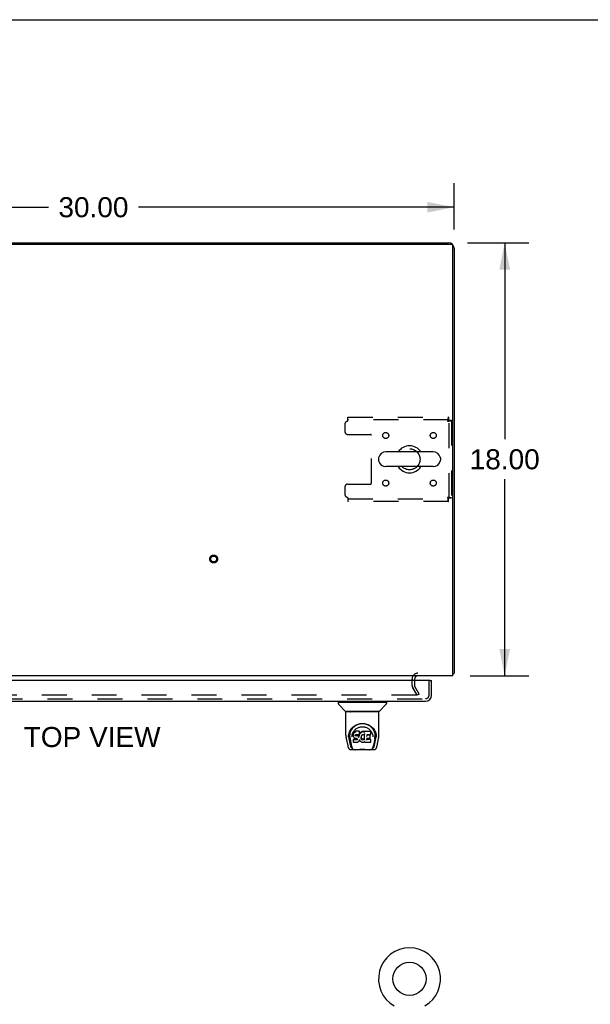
# Model space of a CAD drawing. Header units: inches. Extents: x 0 to 189, y 0 to 122.
# Tile 15 of 21: x 73 to 96, y 81 to 122. Entities that reach past the tile are written whole.
import ezdxf

# ---------------------------------------------------------------- set-up
doc = ezdxf.new("R2010")
doc.units = ezdxf.units.IN
doc.header["$LTSCALE"] = 10.388889
doc.header["$MEASUREMENT"] = 0
doc.linetypes.add('HIDDEN', pattern=[0.2, 0.1, -0.1])
doc.layers.get('0').update_dxf_attribs({"linetype": 'CONTINUOUS'})
for name, color, linetype in [('DEFAULT_2', 8, 'HIDDEN'), ('DIMENSIONS', 7, 'CONTINUOUS'), ('DOOR_ASSEMBLY', 7, 'CONTINUOUS')]:
    doc.layers.add(name, color=color, linetype=linetype)
doc.styles.get("Standard").update_dxf_attribs({"font": 'arial.ttf'})
doc.dimstyles.new('DIMSTYLE_1', dxfattribs={"dimtxt": 0.833333, "dimasz": 1.111111, "dimexe": 0.09, "dimexo": 0.07, "dimgap": 0.0375, "dimtad": 0, "dimtih": 1, "dimtoh": 1, "dimzin": 4, "dimdsep": 46, "dimtxsty": 'Standard', "dimblk": '_FILLED', "dimblk1": '_FILLED', "dimblk2": '_FILLED', "dimcen": 0.09, "dimadec": 3, "dimazin": 1, "dimtfac": 1, "dimtdec": 3, "dimtofl": 0, "dimtmove": 0, "dimatfit": 3, "dimldrblk": '_FILLED', "dimfxl": 0, "dimtolj": 1, "dimtzin": 4, "dimarcsym": 0})

# ---------------------------------------------------------------- blocks, each defined once
blk = doc.blocks.new('_FILLED')
at = {"color": 0, "linetype": 'ByBlock'}
blk.add_solid([(0, 0), (-1, 0.2), (-1, -0.2)], dxfattribs=at)
blk = doc.blocks.new('*D1')
at = {"layer": 'DIMENSIONS', "color": 2, "linetype": 'Continuous'}
for p, q in [((60.65, 113.497), (60.65, 115.425)), ((90.65, 113.497), (90.65, 115.425)), ((60.65, 114.425), (73.777, 114.425)), ((90.65, 114.425), (77.522, 114.425))]:
    blk.add_line(p, q, dxfattribs=at)
at = {"layer": 'DIMENSIONS', "color": 2, "linetype": 'Continuous', "xscale": 1.1111111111, "yscale": 1.1111111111, "zscale": 1.1111111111, "rotation": 180}
blk.add_blockref('_FILLED', (60.65, 114.425), dxfattribs=at)
at = {"layer": 'DIMENSIONS', "color": 2, "linetype": 'Continuous', "xscale": 1.1111111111, "yscale": 1.1111111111, "zscale": 1.1111111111}
blk.add_blockref('_FILLED', (90.65, 114.425), dxfattribs=at)
at = {"layer": 'DIMENSIONS', "color": 2, "linetype": 'Continuous', "insert": (75.65, 114.842), "char_height": 0.8333, "width": 2.91202, "attachment_point": 2, "line_spacing_factor": 0.9}
blk.add_mtext('30.00', dxfattribs=at)
blk = doc.blocks.new('*D6')
at = {"layer": 'DIMENSIONS', "color": 2, "linetype": 'Continuous'}
for p, q in [((91.202, 112.945), (93.755, 112.945)), ((92.755, 112.945), (92.755, 104.779)), ((92.755, 94.945), (92.755, 103.112)), ((91.316, 94.945), (93.755, 94.945))]:
    blk.add_line(p, q, dxfattribs=at)
at = {"layer": 'DIMENSIONS', "color": 2, "linetype": 'Continuous', "xscale": 1.1111111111, "yscale": 1.1111111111, "zscale": 1.1111111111}
for p, rotation in [((92.755, 112.945), 90), ((92.755, 94.945), 270)]:
    blk.add_blockref('_FILLED', p, dxfattribs=dict(at, rotation=rotation))
at = {"layer": 'DIMENSIONS', "color": 2, "linetype": 'Continuous', "insert": (92.755, 104.362), "char_height": 0.8333, "width": 2.91202, "attachment_point": 2, "line_spacing_factor": 0.9}
blk.add_mtext('18.00', dxfattribs=at)

msp = doc.modelspace()

# ---------------------------------------------------------------- linework, layer by layer
at = {"color": 7, "linetype": 'Continuous'}
for p, q in [((0, 122.222), (188.889, 122.222)), ((75.65, 112.893), (75.65, 112.945)), ((87.508, 103.989), (87.508, 103.902)), ((89.783, 104.251), (87.808, 104.251)), ((90.083, 103.989), (90.083, 103.902)), ((89.783, 103.639), (87.808, 103.639))]:
    msp.add_line(p, q, dxfattribs=at)
at = {"color": 3, "linetype": 'Continuous'}
for p, q in [((60.762, 112.893), (90.538, 112.893)), ((60.876, 112.945), (90.424, 112.945)), ((90.598, 94.945), (90.598, 112.833)), ((90.65, 112.719), (90.65, 95.049)), ((90.598, 94.945), (60.702, 94.945)), ((89.004, 94.803), (89.004, 94.741))]:
    msp.add_line(p, q, dxfattribs=at)
for points in [[(90.598, 95.024), (90.6, 95.026), (90.604, 95.027), (90.607, 95.028), (90.611, 95.03), (90.615, 95.031), (90.619, 95.032)], [(90.619, 95.032), (90.626, 95.034), (90.629, 95.035), (90.632, 95.036), (90.635, 95.037), (90.638, 95.038), (90.641, 95.039), (90.643, 95.04), (90.645, 95.041), (90.646, 95.042), (90.648, 95.044), (90.649, 95.045), (90.649, 95.046), (90.65, 95.048), (90.65, 95.049)]]:
    msp.add_lwpolyline(points, dxfattribs=at)
at = {"color": 7, "linetype": 'Continuous'}
msp.add_circle((88.796, 82.342), 0.688, dxfattribs=at)
at = {"color": 3, "linetype": 'Continuous'}
for centre, radius, start, end in [((90.424, 112.719), 0.226, 0, 90), ((90.538, 112.833), 0.06, 0, 90), ((89.146, 94.803), 0.142, 90, 180)]:
    msp.add_arc(centre, radius, start, end, dxfattribs=at)
at = {"color": 7, "linetype": 'Continuous'}
for centre, radius, start, end in [((88.796, 103.945), 0.562, 32.9567, 147.0433), ((87.652, 103.989), 0.144, 164.3697, 180), ((87.808, 103.945), 0.306, 90, 164.3697), ((89.783, 103.945), 0.306, 15.6303, 90), ((89.94, 103.989), 0.144, 0, 15.6303), ((87.652, 103.902), 0.144, 180, 195.6303), ((87.808, 103.945), 0.306, 195.6303, 270), ((88.796, 103.945), 0.562, 212.956, 327.044), ((89.783, 103.945), 0.306, 270, 344.3697), ((89.94, 103.902), 0.144, 344.3697, 360), ((88.796, 82.342), 1.288, 299.5053, 240.4947)]:
    msp.add_arc(centre, radius, start, end, dxfattribs=at)
at = {"layer": 'DEFAULT_2', "color": 8, "linetype": 'HIDDEN'}
for p, q in [((86.233, 105.695), (90.412, 105.695)), ((86.233, 105.528), (86.233, 105.695)), ((90.412, 105.695), (90.412, 105.591)), ((86.108, 105.403), (86.108, 105.102)), ((90.412, 105.591), (86.233, 105.591)), ((90.546, 105.561), (90.442, 105.561)), ((90.442, 102.329), (90.442, 105.561)), ((90.546, 105.561), (90.546, 102.329)), ((86.233, 104.977), (87.178, 104.977)), ((87.208, 102.944), (87.208, 104.947)), ((86.108, 102.789), (86.108, 102.487)), ((86.233, 102.914), (87.178, 102.914)), ((86.233, 102.362), (86.233, 102.195)), ((86.233, 102.299), (90.412, 102.299)), ((90.412, 102.195), (86.233, 102.195)), ((90.412, 102.195), (90.412, 102.299)), ((90.546, 102.329), (90.442, 102.329)), ((88.9, 94.54), (88.9, 94.803)), ((89.004, 94.741), (89.004, 94.54)), ((88.918, 94.473), (89.1, 94.158)), ((89.114, 94.133), (88.918, 94.473)), ((89.204, 94.185), (89.008, 94.525)), ((89.204, 94.185), (89.114, 94.133)), ((89.082, 94.133), (62.217, 94.133))]:
    msp.add_line(p, q, dxfattribs=at)
for points in [[(90.412, 105.695), (90.409, 105.694), (90.407, 105.691), (90.405, 105.686), (90.402, 105.679), (90.4, 105.67), (90.398, 105.659), (90.395, 105.646), (90.393, 105.632), (90.391, 105.617), (90.388, 105.601), (90.386, 105.584), (90.383, 105.566), (90.381, 105.547), (90.379, 105.528)], [(90.412, 105.591), (90.409, 105.591), (90.407, 105.59), (90.405, 105.588), (90.402, 105.585), (90.4, 105.582), (90.398, 105.578), (90.395, 105.573), (90.393, 105.568), (90.391, 105.562), (90.388, 105.556), (90.386, 105.549), (90.383, 105.542), (90.381, 105.535), (90.379, 105.528)], [(90.379, 105.528), (90.386, 105.531), (90.393, 105.533), (90.4, 105.535), (90.406, 105.538), (90.412, 105.54), (90.418, 105.543), (90.423, 105.545), (90.428, 105.547), (90.432, 105.55), (90.436, 105.552), (90.438, 105.554), (90.44, 105.557), (90.441, 105.559), (90.442, 105.561)], [(90.379, 105.528), (90.397, 105.531), (90.416, 105.533), (90.434, 105.535), (90.451, 105.538), (90.468, 105.54), (90.483, 105.543), (90.497, 105.545), (90.509, 105.547), (90.52, 105.55), (90.529, 105.552), (90.536, 105.554), (90.542, 105.557), (90.545, 105.559), (90.546, 105.561)], [(90.546, 102.329), (90.545, 102.332), (90.542, 102.334), (90.536, 102.336), (90.529, 102.339), (90.52, 102.341), (90.509, 102.344), (90.497, 102.346), (90.483, 102.348), (90.468, 102.351), (90.451, 102.353), (90.434, 102.355), (90.416, 102.358), (90.397, 102.36), (90.379, 102.362)], [(90.379, 102.362), (90.381, 102.355), (90.383, 102.348), (90.386, 102.342), (90.388, 102.335), (90.391, 102.329), (90.393, 102.323), (90.395, 102.318), (90.398, 102.313), (90.4, 102.309), (90.402, 102.306), (90.405, 102.303), (90.407, 102.301), (90.409, 102.3), (90.412, 102.299)], [(90.442, 102.329), (90.441, 102.332), (90.44, 102.334), (90.438, 102.336), (90.436, 102.339), (90.432, 102.341), (90.428, 102.344), (90.423, 102.346), (90.418, 102.348), (90.412, 102.351), (90.406, 102.353), (90.4, 102.355), (90.393, 102.358), (90.386, 102.36), (90.379, 102.362)], [(90.379, 102.362), (90.381, 102.344), (90.383, 102.325), (90.386, 102.307), (90.388, 102.29), (90.391, 102.274), (90.393, 102.258), (90.395, 102.244), (90.398, 102.232), (90.4, 102.221), (90.402, 102.212), (90.405, 102.205), (90.407, 102.2), (90.409, 102.196), (90.412, 102.195)], [(89.1, 94.158), (89.101, 94.156), (89.101, 94.155), (89.102, 94.153), (89.102, 94.152), (89.102, 94.15)], [(89.102, 94.15), (89.102, 94.149), (89.102, 94.147), (89.101, 94.145), (89.101, 94.144), (89.1, 94.142), (89.099, 94.141), (89.098, 94.14), (89.097, 94.138), (89.096, 94.137), (89.094, 94.136), (89.093, 94.135), (89.091, 94.135), (89.089, 94.134), (89.088, 94.133), (89.086, 94.133), (89.084, 94.133), (89.082, 94.133)]]:
    msp.add_lwpolyline(points, dxfattribs=at)
for centre, radius in [((87.806, 104.935), 0.125), ((89.785, 104.935), 0.125), ((88.796, 103.945), 0.438), ((87.806, 102.956), 0.125), ((89.785, 102.956), 0.125), ((80.65, 99.799), 0.164), ((80.65, 99.799), 0.124)]:
    msp.add_circle(centre, radius, dxfattribs=at)
for centre, radius, start, end in [((86.233, 105.403), 0.125, 90, 180), ((86.233, 105.102), 0.125, 180, 270), ((87.178, 104.947), 0.03, 0, 90), ((86.233, 102.789), 0.125, 90, 180), ((87.178, 102.944), 0.03, 270, 360), ((86.233, 102.487), 0.125, 180, 270), ((89.146, 94.803), 0.246, 90, 180), ((89.034, 94.54), 0.134, 180, 210), ((89.034, 94.54), 0.03, 180, 210)]:
    msp.add_arc(centre, radius, start, end, dxfattribs=at)
at = {"layer": 'DOOR_ASSEMBLY', "color": 3, "linetype": 'Continuous'}
for p, q in [((89.65, 94.741), (61.087, 94.741)), ((89.712, 94.134), (89.712, 94.741)), ((61.271, 93.887), (89.466, 93.887))]:
    msp.add_line(p, q, dxfattribs=at)
at = {"layer": 'DOOR_ASSEMBLY', "color": 8, "linetype": 'HIDDEN'}
for p, q in [((89.608, 94.134), (89.608, 94.741)), ((61.271, 93.991), (89.466, 93.991))]:
    msp.add_line(p, q, dxfattribs=at)
at = {"layer": 'DOOR_ASSEMBLY', "color": 7, "linetype": 'Continuous'}
for p, q in [((89.65, 94.741), (89.712, 94.741)), ((85.833, 93.84), (85.833, 93.786)), ((85.841, 93.848), (87.833, 93.848)), ((86.14, 93.463), (85.845, 93.758)), ((85.892, 93.848), (85.892, 93.887)), ((87.535, 93.463), (87.83, 93.758)), ((87.782, 93.848), (87.782, 93.887)), ((87.841, 93.84), (87.841, 93.786)), ((86.148, 92.475), (86.148, 93.439)), ((87.518, 93.446), (86.156, 93.446)), ((87.514, 93.454), (86.161, 93.454)), ((86.222, 93.454), (86.22, 93.45)), ((86.22, 93.45), (86.22, 93.45)), ((87.454, 93.45), (87.452, 93.454)), ((87.454, 93.45), (87.454, 93.45)), ((87.526, 92.475), (87.526, 93.439)), ((86.405, 92.73), (86.43, 92.764)), ((86.462, 92.528), (86.46, 92.503)), ((86.467, 92.553), (86.462, 92.528)), ((86.462, 92.493), (86.462, 92.528)), ((86.477, 92.577), (86.467, 92.553)), ((86.467, 92.518), (86.467, 92.553)), ((86.491, 92.599), (86.477, 92.577)), ((86.477, 92.542), (86.477, 92.577)), ((86.501, 92.609), (86.491, 92.599)), ((86.492, 92.563), (86.491, 92.599)), ((86.512, 92.616), (86.501, 92.609)), ((86.502, 92.572), (86.501, 92.609)), ((86.535, 92.627), (86.512, 92.616)), ((86.513, 92.58), (86.512, 92.616)), ((86.561, 92.635), (86.535, 92.627)), ((86.536, 92.59), (86.535, 92.627)), ((86.714, 92.635), (86.561, 92.635)), ((86.561, 92.598), (86.561, 92.635)), ((86.713, 92.522), (86.712, 92.508)), ((86.713, 92.6), (86.714, 92.635)), ((86.715, 92.546), (86.713, 92.522)), ((86.716, 92.528), (86.713, 92.519)), ((86.713, 92.522), (86.713, 92.522)), ((86.715, 92.58), (86.714, 92.635)), ((86.715, 92.546), (86.715, 92.58)), ((86.727, 92.548), (86.716, 92.528)), ((86.717, 92.492), (86.716, 92.528)), ((86.741, 92.568), (86.727, 92.548)), ((86.728, 92.513), (86.727, 92.548)), ((86.756, 92.585), (86.741, 92.568)), ((86.741, 92.532), (86.741, 92.568)), ((86.773, 92.602), (86.756, 92.585)), ((86.756, 92.549), (86.756, 92.585)), ((86.793, 92.616), (86.773, 92.602)), ((86.773, 92.566), (86.773, 92.602)), ((86.815, 92.626), (86.793, 92.616)), ((86.793, 92.58), (86.793, 92.616)), ((86.839, 92.631), (86.815, 92.626)), ((86.815, 92.589), (86.815, 92.626)), ((86.862, 92.634), (86.839, 92.631)), ((86.839, 92.595), (86.839, 92.631)), ((86.862, 92.634), (86.886, 92.633)), ((86.862, 92.597), (86.862, 92.634)), ((86.862, 92.596), (86.862, 92.597)), ((86.899, 92.631), (86.886, 92.633)), ((86.886, 92.596), (86.886, 92.633)), ((86.886, 92.595), (86.886, 92.596)), ((86.912, 92.627), (86.899, 92.631)), ((86.899, 92.594), (86.899, 92.631)), ((86.926, 92.533), (86.91, 92.493)), ((86.924, 92.619), (86.912, 92.627)), ((86.912, 92.59), (86.912, 92.627)), ((87.173, 92.633), (86.924, 92.633)), ((86.925, 92.584), (86.924, 92.633)), ((86.927, 92.537), (86.926, 92.536)), ((86.926, 92.536), (86.926, 92.535)), ((86.926, 92.535), (86.926, 92.535)), ((86.926, 92.535), (86.926, 92.534)), ((86.926, 92.534), (86.926, 92.534)), ((86.926, 92.534), (86.926, 92.534)), ((86.926, 92.534), (86.926, 92.534)), ((86.93, 92.281), (86.926, 92.533)), ((86.927, 92.541), (86.927, 92.54)), ((86.927, 92.54), (86.927, 92.538)), ((86.927, 92.538), (86.927, 92.537)), ((87.187, 92.508), (87.189, 92.617)), ((87.188, 92.647), (87.205, 92.623)), ((87.394, 92.553), (87.407, 92.502)), ((86.163, 92.331), (86.228, 92.026)), ((86.256, 92.39), (86.259, 92.448)), ((86.256, 92.391), (86.256, 92.39)), ((86.259, 92.448), (86.268, 92.502)), ((86.269, 92.508), (86.269, 92.454)), ((86.337, 92.058), (86.28, 92.335)), ((86.317, 92.401), (86.318, 92.375)), ((86.327, 92.311), (86.389, 92.007)), ((86.402, 92.404), (86.402, 92.404)), ((86.461, 92.468), (86.46, 92.503)), ((86.461, 92.468), (86.461, 92.468)), ((86.462, 92.444), (86.461, 92.468)), ((86.462, 92.444), (86.462, 92.443)), ((86.467, 92.419), (86.462, 92.443)), ((86.476, 92.395), (86.467, 92.419)), ((86.467, 92.419), (86.467, 92.419)), ((86.474, 92.302), (86.467, 92.294)), ((86.468, 92.181), (86.467, 92.294)), ((86.476, 92.174), (86.469, 92.18)), ((86.536, 92.303), (86.474, 92.302)), ((86.475, 92.266), (86.474, 92.302)), ((86.49, 92.374), (86.476, 92.395)), ((86.476, 92.395), (86.476, 92.395)), ((86.622, 92.174), (86.476, 92.174)), ((86.476, 92.174), (86.476, 92.174)), ((86.508, 92.356), (86.49, 92.374)), ((86.49, 92.374), (86.49, 92.374)), ((86.529, 92.342), (86.508, 92.356)), ((86.508, 92.356), (86.508, 92.356)), ((86.541, 92.337), (86.529, 92.342)), ((86.529, 92.342), (86.529, 92.342)), ((86.597, 92.303), (86.536, 92.303)), ((86.536, 92.266), (86.536, 92.303)), ((86.536, 92.266), (86.536, 92.264)), ((86.554, 92.335), (86.541, 92.337)), ((86.541, 92.337), (86.541, 92.337)), ((86.551, 92.471), (86.55, 92.457)), ((86.55, 92.45), (86.551, 92.469)), ((86.553, 92.484), (86.551, 92.471)), ((86.555, 92.477), (86.552, 92.48)), ((86.552, 92.445), (86.552, 92.48)), ((86.555, 92.488), (86.553, 92.484)), ((86.557, 92.49), (86.554, 92.487)), ((86.602, 92.335), (86.554, 92.335)), ((86.559, 92.474), (86.555, 92.477)), ((86.555, 92.441), (86.555, 92.477)), ((86.569, 92.493), (86.557, 92.49)), ((86.558, 92.438), (86.559, 92.474)), ((86.57, 92.471), (86.559, 92.474)), ((86.582, 92.494), (86.569, 92.493)), ((86.593, 92.471), (86.57, 92.471)), ((86.57, 92.434), (86.57, 92.471)), ((86.582, 92.495), (86.582, 92.494)), ((86.695, 92.494), (86.582, 92.494)), ((86.618, 92.47), (86.593, 92.471)), ((86.593, 92.435), (86.593, 92.471)), ((86.593, 92.433), (86.593, 92.435)), ((86.611, 92.304), (86.597, 92.303)), ((86.597, 92.266), (86.597, 92.303)), ((86.597, 92.266), (86.597, 92.265)), ((86.609, 92.334), (86.602, 92.335)), ((86.602, 92.335), (86.602, 92.335)), ((86.614, 92.332), (86.608, 92.334)), ((86.615, 92.306), (86.611, 92.304)), ((86.611, 92.267), (86.611, 92.304)), ((86.618, 92.329), (86.614, 92.332)), ((86.62, 92.311), (86.615, 92.306)), ((86.615, 92.27), (86.615, 92.306)), ((86.643, 92.465), (86.618, 92.47)), ((86.618, 92.433), (86.618, 92.47)), ((86.622, 92.324), (86.618, 92.329)), ((86.625, 92.318), (86.62, 92.311)), ((86.62, 92.275), (86.62, 92.311)), ((86.628, 92.312), (86.622, 92.324)), ((86.634, 92.175), (86.622, 92.174)), ((86.631, 92.299), (86.628, 92.312)), ((86.628, 92.287), (86.628, 92.312)), ((86.63, 92.293), (86.63, 92.302)), ((86.646, 92.18), (86.634, 92.175)), ((86.634, 92.175), (86.634, 92.175)), ((86.656, 92.459), (86.643, 92.465)), ((86.643, 92.428), (86.643, 92.465)), ((86.667, 92.194), (86.646, 92.18)), ((86.646, 92.18), (86.646, 92.18)), ((86.667, 92.451), (86.656, 92.459)), ((86.656, 92.422), (86.656, 92.459)), ((86.685, 92.433), (86.667, 92.451)), ((86.667, 92.415), (86.667, 92.451)), ((86.685, 92.211), (86.667, 92.194)), ((86.667, 92.194), (86.667, 92.194)), ((86.694, 92.418), (86.685, 92.433)), ((86.685, 92.397), (86.685, 92.433)), ((86.692, 92.221), (86.685, 92.211)), ((86.685, 92.211), (86.685, 92.211)), ((86.698, 92.233), (86.692, 92.221)), ((86.692, 92.221), (86.692, 92.221)), ((86.698, 92.461), (86.694, 92.418)), ((86.695, 92.382), (86.694, 92.418)), ((86.707, 92.495), (86.695, 92.494)), ((86.695, 92.494), (86.695, 92.495)), ((86.696, 92.375), (86.696, 92.376)), ((86.702, 92.483), (86.698, 92.461)), ((86.699, 92.426), (86.698, 92.461)), ((86.707, 92.255), (86.698, 92.233)), ((86.698, 92.233), (86.698, 92.233)), ((86.705, 92.495), (86.702, 92.483)), ((86.702, 92.449), (86.702, 92.483)), ((86.714, 92.279), (86.707, 92.255)), ((86.707, 92.255), (86.707, 92.255)), ((86.712, 92.507), (86.708, 92.496)), ((86.708, 92.471), (86.708, 92.497)), ((86.712, 92.508), (86.712, 92.507)), ((86.714, 92.291), (86.713, 92.291)), ((86.714, 92.29), (86.714, 92.291)), ((86.714, 92.289), (86.714, 92.29)), ((86.714, 92.288), (86.714, 92.289)), ((86.714, 92.289), (86.714, 92.289)), ((86.735, 92.251), (86.714, 92.287)), ((86.715, 92.287), (86.714, 92.279)), ((86.714, 92.279), (86.714, 92.279)), ((86.748, 92.233), (86.735, 92.251)), ((86.735, 92.251), (86.735, 92.251)), ((86.763, 92.216), (86.748, 92.233)), ((86.748, 92.233), (86.748, 92.233)), ((86.78, 92.201), (86.763, 92.216)), ((86.763, 92.216), (86.763, 92.216)), ((86.78, 92.396), (86.779, 92.37)), ((86.784, 92.421), (86.78, 92.396)), ((86.78, 92.392), (86.78, 92.396)), ((86.783, 92.38), (86.78, 92.392)), ((86.78, 92.357), (86.78, 92.392)), ((86.798, 92.187), (86.78, 92.201)), ((86.78, 92.201), (86.78, 92.201)), ((86.793, 92.356), (86.783, 92.38)), ((86.783, 92.345), (86.783, 92.38)), ((86.787, 92.433), (86.784, 92.421)), ((86.793, 92.443), (86.787, 92.433)), ((86.792, 92.321), (86.793, 92.356)), ((86.807, 92.466), (86.793, 92.443)), ((86.805, 92.334), (86.793, 92.356)), ((86.809, 92.181), (86.798, 92.187)), ((86.798, 92.187), (86.798, 92.187)), ((86.804, 92.298), (86.805, 92.334)), ((86.813, 92.324), (86.805, 92.334)), ((86.814, 92.474), (86.807, 92.466)), ((86.82, 92.178), (86.809, 92.181)), ((86.809, 92.181), (86.809, 92.181)), ((86.812, 92.288), (86.813, 92.324)), ((86.822, 92.316), (86.813, 92.324)), ((86.823, 92.48), (86.814, 92.474)), ((86.842, 92.172), (86.82, 92.178)), ((86.832, 92.309), (86.822, 92.316)), ((86.822, 92.28), (86.822, 92.316)), ((86.846, 92.49), (86.823, 92.48)), ((86.844, 92.304), (86.832, 92.309)), ((86.832, 92.272), (86.832, 92.309)), ((86.865, 92.17), (86.842, 92.172)), ((86.843, 92.268), (86.844, 92.304)), ((86.856, 92.302), (86.844, 92.304)), ((86.857, 92.493), (86.846, 92.49)), ((86.855, 92.264), (86.856, 92.265)), ((86.856, 92.302), (86.868, 92.302)), ((86.856, 92.265), (86.856, 92.302)), ((86.868, 92.493), (86.857, 92.493)), ((86.888, 92.173), (86.865, 92.17)), ((86.865, 92.17), (86.865, 92.17)), ((86.88, 92.49), (86.868, 92.493)), ((86.88, 92.304), (86.868, 92.302)), ((86.868, 92.265), (86.868, 92.302)), ((86.868, 92.264), (86.868, 92.265)), ((86.891, 92.486), (86.88, 92.49)), ((86.892, 92.307), (86.88, 92.304)), ((86.88, 92.267), (86.88, 92.304)), ((86.91, 92.18), (86.888, 92.173)), ((86.903, 92.313), (86.892, 92.307)), ((86.892, 92.271), (86.892, 92.307)), ((86.914, 92.32), (86.903, 92.313)), ((86.904, 92.276), (86.903, 92.313)), ((86.928, 92.191), (86.91, 92.18)), ((86.91, 92.18), (86.91, 92.18)), ((86.914, 92.283), (86.914, 92.32)), ((86.934, 92.191), (86.928, 92.191)), ((86.932, 92.272), (86.932, 92.274)), ((86.934, 92.182), (86.934, 92.191)), ((87.173, 92.174), (86.942, 92.174)), ((87.142, 92.338), (87.013, 92.338)), ((87.014, 92.338), (87.013, 92.264)), ((87.173, 92.299), (87.013, 92.299)), ((87.015, 92.494), (87.014, 92.436)), ((87.173, 92.494), (87.015, 92.494)), ((87.142, 92.471), (87.015, 92.471)), ((87.153, 92.35), (87.155, 92.457)), ((87.182, 92.182), (87.184, 92.288)), ((87.271, 92.435), (87.273, 92.404)), ((87.273, 92.404), (87.273, 92.404)), ((87.347, 92.308), (87.286, 92.007)), ((87.338, 92.058), (87.394, 92.335)), ((87.405, 92.508), (87.406, 92.454)), ((87.419, 92.39), (87.419, 92.391)), ((87.446, 92.026), (87.511, 92.331)), ((86.228, 92.026), (86.228, 92.026)), ((86.353, 91.872), (86.567, 91.872)), ((86.396, 91.95), (86.403, 91.95)), ((86.403, 91.95), (86.405, 91.942)), ((86.407, 91.939), (86.405, 91.942)), ((87.131, 91.865), (86.544, 91.865)), ((87.108, 91.872), (87.322, 91.872)), ((87.268, 91.939), (87.269, 91.942)), ((87.269, 91.942), (87.272, 91.95)), ((87.272, 91.95), (87.279, 91.95))]:
    msp.add_line(p, q, dxfattribs=at)
for points in [[(86.219, 93.449), (86.219, 93.448), (86.218, 93.448), (86.218, 93.447), (86.218, 93.447), (86.218, 93.446)], [(86.22, 93.45), (86.22, 93.449), (86.219, 93.449)], [(87.455, 93.449), (87.455, 93.449), (87.454, 93.45)], [(87.456, 93.446), (87.457, 93.447), (87.457, 93.447), (87.456, 93.448), (87.456, 93.448), (87.455, 93.449)], [(86.268, 92.502), (86.281, 92.553), (86.298, 92.601), (86.318, 92.646), (86.341, 92.687), (86.367, 92.726), (86.395, 92.761), (86.425, 92.794), (86.459, 92.826), (86.495, 92.854), (86.534, 92.88), (86.574, 92.903), (86.617, 92.922), (86.661, 92.938), (86.705, 92.95), (86.749, 92.959), (86.793, 92.964), (86.837, 92.966), (86.882, 92.964), (86.926, 92.959), (86.97, 92.95), (87.014, 92.938), (87.058, 92.922), (87.1, 92.903), (87.141, 92.88), (87.18, 92.854), (87.216, 92.825), (87.249, 92.794), (87.28, 92.761), (87.308, 92.725), (87.334, 92.687), (87.357, 92.646), (87.377, 92.601), (87.394, 92.553)], [(86.577, 92.89), (86.609, 92.907), (86.641, 92.921), (86.673, 92.933)], [(86.673, 92.933), (86.706, 92.943), (86.738, 92.95), (86.771, 92.955), (86.804, 92.958), (86.836, 92.96), (86.869, 92.959), (86.901, 92.956), (86.934, 92.951), (86.966, 92.943)], [(86.966, 92.943), (86.999, 92.934), (87.031, 92.922), (87.063, 92.908)], [(86.316, 92.401), (86.315, 92.425), (86.316, 92.472), (86.322, 92.518), (86.331, 92.565), (86.344, 92.61), (86.362, 92.652), (86.382, 92.693), (86.405, 92.73)], [(86.409, 92.472), (86.417, 92.506), (86.428, 92.539), (86.44, 92.569)], [(86.43, 92.764), (86.457, 92.795), (86.485, 92.823)], [(86.44, 92.569), (86.454, 92.596), (86.469, 92.622)], [(86.469, 92.622), (86.486, 92.647), (86.504, 92.67), (86.524, 92.692), (86.545, 92.712), (86.567, 92.731), (86.591, 92.749), (86.616, 92.765), (86.642, 92.779), (86.669, 92.791), (86.697, 92.802), (86.725, 92.81), (86.753, 92.817), (86.781, 92.821), (86.809, 92.824), (86.837, 92.825), (86.865, 92.824), (86.893, 92.821), (86.921, 92.817), (86.949, 92.81), (86.977, 92.802), (87.005, 92.791), (87.032, 92.779), (87.058, 92.765), (87.083, 92.749), (87.107, 92.731), (87.13, 92.712), (87.151, 92.692), (87.17, 92.67), (87.188, 92.647)], [(86.477, 92.542), (86.477, 92.541), (86.478, 92.541), (86.478, 92.541), (86.478, 92.541), (86.478, 92.541), (86.479, 92.54)], [(86.485, 92.823), (86.515, 92.848), (86.545, 92.87), (86.577, 92.89)], [(86.492, 92.563), (86.492, 92.563), (86.492, 92.563), (86.492, 92.562), (86.493, 92.562), (86.493, 92.562), (86.493, 92.562)], [(86.502, 92.572), (86.502, 92.572), (86.502, 92.572), (86.502, 92.572), (86.502, 92.571), (86.503, 92.571), (86.503, 92.571)], [(86.513, 92.58), (86.513, 92.58), (86.513, 92.579), (86.513, 92.579), (86.513, 92.579), (86.513, 92.579), (86.514, 92.578)], [(86.536, 92.59), (86.536, 92.59), (86.536, 92.59), (86.536, 92.59), (86.536, 92.589), (86.536, 92.589), (86.536, 92.589)], [(86.561, 92.598), (86.561, 92.598), (86.561, 92.598), (86.561, 92.598), (86.561, 92.597), (86.562, 92.597), (86.562, 92.597)], [(86.713, 92.522), (86.713, 92.522), (86.713, 92.521), (86.713, 92.521), (86.712, 92.521), (86.712, 92.521), (86.711, 92.521)], [(86.713, 92.598), (86.713, 92.598), (86.713, 92.598), (86.712, 92.598), (86.712, 92.597), (86.712, 92.597), (86.712, 92.597)], [(86.715, 92.546), (86.715, 92.546), (86.714, 92.545), (86.714, 92.545), (86.714, 92.545), (86.713, 92.545), (86.713, 92.545)], [(86.743, 92.53), (86.743, 92.531), (86.742, 92.531), (86.742, 92.531), (86.742, 92.531), (86.741, 92.531), (86.741, 92.532)], [(86.758, 92.548), (86.758, 92.548), (86.757, 92.548), (86.757, 92.548), (86.757, 92.549), (86.757, 92.549), (86.756, 92.549)], [(86.775, 92.564), (86.774, 92.564), (86.774, 92.565), (86.774, 92.565), (86.774, 92.565), (86.774, 92.565), (86.773, 92.566)], [(86.794, 92.578), (86.794, 92.578), (86.794, 92.579), (86.793, 92.579), (86.793, 92.579), (86.793, 92.579), (86.793, 92.58)], [(86.816, 92.588), (86.816, 92.588), (86.816, 92.588), (86.816, 92.589), (86.816, 92.589), (86.815, 92.589), (86.815, 92.589)], [(86.839, 92.593), (86.839, 92.593), (86.839, 92.594), (86.839, 92.594), (86.839, 92.594), (86.839, 92.594), (86.839, 92.595)], [(86.899, 92.593), (86.899, 92.593), (86.899, 92.594), (86.899, 92.594), (86.899, 92.594), (86.899, 92.594), (86.899, 92.594)], [(86.911, 92.589), (86.911, 92.589), (86.911, 92.589), (86.911, 92.59), (86.912, 92.59), (86.912, 92.59), (86.912, 92.59)], [(86.927, 92.595), (86.926, 92.595), (86.926, 92.595), (86.926, 92.596), (86.926, 92.596), (86.925, 92.596), (86.925, 92.596)], [(86.927, 92.579), (86.927, 92.579), (86.926, 92.58), (86.926, 92.58), (86.926, 92.581), (86.925, 92.581), (86.925, 92.582)], [(86.926, 92.534), (86.926, 92.534), (86.926, 92.533)], [(86.926, 92.533), (86.926, 92.533), (86.926, 92.533), (86.926, 92.533)], [(87.063, 92.908), (87.094, 92.892), (87.126, 92.873), (87.156, 92.851), (87.186, 92.826), (87.215, 92.798), (87.242, 92.767), (87.267, 92.733), (87.291, 92.696), (87.312, 92.655), (87.329, 92.612), (87.343, 92.567), (87.353, 92.521), (87.358, 92.473)], [(87.205, 92.623), (87.221, 92.596), (87.234, 92.569)], [(87.234, 92.569), (87.247, 92.539), (87.257, 92.506), (87.265, 92.472), (87.271, 92.435)], [(86.148, 92.475), (86.149, 92.442), (86.152, 92.402), (86.158, 92.362), (86.163, 92.331)], [(86.269, 92.454), (86.27, 92.419), (86.274, 92.375), (86.28, 92.335)], [(86.318, 92.375), (86.32, 92.355), (86.323, 92.332), (86.327, 92.311)], [(86.402, 92.404), (86.404, 92.435), (86.409, 92.472)], [(86.461, 92.468), (86.461, 92.468), (86.461, 92.468), (86.462, 92.467), (86.462, 92.467), (86.462, 92.467), (86.463, 92.467)], [(86.462, 92.493), (86.463, 92.493), (86.463, 92.492), (86.463, 92.492), (86.463, 92.492), (86.464, 92.492), (86.464, 92.492)], [(86.462, 92.443), (86.462, 92.443), (86.462, 92.443), (86.463, 92.443), (86.463, 92.442), (86.464, 92.442), (86.464, 92.442)], [(86.467, 92.518), (86.468, 92.517), (86.468, 92.517), (86.468, 92.517), (86.468, 92.517), (86.469, 92.516), (86.469, 92.516)], [(86.467, 92.419), (86.467, 92.418), (86.467, 92.418), (86.468, 92.418), (86.468, 92.418), (86.469, 92.418)], [(86.467, 92.258), (86.468, 92.258), (86.468, 92.258), (86.468, 92.258), (86.468, 92.258), (86.469, 92.257), (86.469, 92.257)], [(86.468, 92.181), (86.469, 92.181), (86.469, 92.18)], [(86.469, 92.18), (86.469, 92.18), (86.469, 92.18), (86.47, 92.18), (86.47, 92.18)], [(86.475, 92.265), (86.475, 92.265), (86.475, 92.265), (86.475, 92.265), (86.475, 92.264), (86.475, 92.264), (86.476, 92.264)], [(86.476, 92.395), (86.476, 92.395), (86.477, 92.395), (86.477, 92.395), (86.478, 92.395)], [(86.476, 92.174), (86.476, 92.174), (86.476, 92.174), (86.476, 92.174), (86.476, 92.174), (86.476, 92.174), (86.477, 92.174)], [(86.49, 92.374), (86.49, 92.374), (86.49, 92.374), (86.491, 92.374), (86.491, 92.374), (86.492, 92.374)], [(86.508, 92.356), (86.508, 92.356), (86.508, 92.355), (86.508, 92.356), (86.509, 92.356)], [(86.529, 92.342), (86.529, 92.342), (86.529, 92.342), (86.53, 92.342)], [(86.541, 92.337), (86.542, 92.337), (86.542, 92.337), (86.542, 92.338)], [(86.548, 92.455), (86.548, 92.455), (86.549, 92.455), (86.549, 92.456), (86.55, 92.456), (86.55, 92.456), (86.55, 92.457)], [(86.548, 92.449), (86.549, 92.449), (86.549, 92.449), (86.55, 92.449), (86.55, 92.45), (86.55, 92.45), (86.55, 92.45)], [(86.549, 92.47), (86.549, 92.47), (86.55, 92.47), (86.55, 92.47), (86.551, 92.47), (86.551, 92.471), (86.551, 92.471)], [(86.55, 92.444), (86.55, 92.444), (86.551, 92.444), (86.551, 92.444), (86.551, 92.444), (86.552, 92.445), (86.552, 92.445)], [(86.551, 92.483), (86.551, 92.483), (86.552, 92.483), (86.552, 92.483), (86.553, 92.484), (86.553, 92.484)], [(86.553, 92.487), (86.553, 92.487), (86.554, 92.487), (86.554, 92.487), (86.554, 92.487)], [(86.553, 92.439), (86.553, 92.439), (86.554, 92.44), (86.554, 92.44), (86.554, 92.44), (86.554, 92.44), (86.555, 92.44)], [(86.554, 92.335), (86.554, 92.335), (86.554, 92.335), (86.554, 92.336)], [(86.556, 92.49), (86.557, 92.49), (86.557, 92.49), (86.557, 92.49), (86.557, 92.49)], [(86.558, 92.436), (86.558, 92.436), (86.558, 92.436), (86.558, 92.437), (86.558, 92.437), (86.558, 92.437), (86.558, 92.437)], [(86.568, 92.494), (86.569, 92.493), (86.569, 92.493), (86.569, 92.493)], [(86.57, 92.432), (86.57, 92.433), (86.57, 92.433), (86.57, 92.433), (86.57, 92.433), (86.57, 92.434), (86.57, 92.434)], [(86.609, 92.334), (86.609, 92.334), (86.609, 92.334), (86.609, 92.335)], [(86.611, 92.267), (86.611, 92.267), (86.611, 92.267), (86.611, 92.266), (86.611, 92.266), (86.611, 92.266), (86.611, 92.266)], [(86.614, 92.332), (86.614, 92.332), (86.614, 92.332), (86.615, 92.333)], [(86.615, 92.27), (86.616, 92.27), (86.616, 92.27), (86.616, 92.269), (86.616, 92.269), (86.616, 92.269), (86.617, 92.269)], [(86.618, 92.432), (86.618, 92.432), (86.618, 92.432), (86.618, 92.433), (86.618, 92.433), (86.618, 92.433), (86.618, 92.433)], [(86.618, 92.329), (86.619, 92.329), (86.619, 92.329), (86.619, 92.329), (86.62, 92.329)], [(86.62, 92.275), (86.62, 92.275), (86.62, 92.274), (86.621, 92.274), (86.621, 92.274), (86.621, 92.274), (86.621, 92.274)], [(86.622, 92.174), (86.622, 92.174), (86.622, 92.174), (86.622, 92.174), (86.622, 92.174), (86.621, 92.174), (86.621, 92.174)], [(86.622, 92.324), (86.623, 92.324), (86.623, 92.324), (86.623, 92.324), (86.624, 92.324)], [(86.628, 92.312), (86.628, 92.312), (86.629, 92.312), (86.629, 92.311), (86.63, 92.311), (86.63, 92.311)], [(86.628, 92.286), (86.629, 92.286), (86.629, 92.286), (86.629, 92.286), (86.629, 92.285), (86.63, 92.285), (86.63, 92.285)], [(86.63, 92.292), (86.63, 92.292), (86.631, 92.292), (86.631, 92.291), (86.631, 92.291), (86.632, 92.291), (86.632, 92.291)], [(86.631, 92.299), (86.631, 92.298), (86.631, 92.298), (86.631, 92.298), (86.632, 92.298), (86.632, 92.297), (86.633, 92.297)], [(86.634, 92.175), (86.634, 92.175), (86.634, 92.176), (86.634, 92.176)], [(86.643, 92.427), (86.643, 92.427), (86.643, 92.427), (86.643, 92.427), (86.643, 92.427), (86.643, 92.428), (86.643, 92.428)], [(86.646, 92.18), (86.646, 92.18), (86.646, 92.18), (86.645, 92.18)], [(86.655, 92.421), (86.655, 92.421), (86.655, 92.422), (86.655, 92.422), (86.655, 92.422), (86.655, 92.422), (86.656, 92.422)], [(86.665, 92.413), (86.666, 92.414), (86.666, 92.414), (86.666, 92.414), (86.666, 92.414), (86.666, 92.415), (86.667, 92.415)], [(86.667, 92.194), (86.667, 92.194), (86.667, 92.194), (86.666, 92.194), (86.666, 92.194)], [(86.683, 92.396), (86.683, 92.396), (86.684, 92.396), (86.684, 92.396), (86.684, 92.396), (86.684, 92.397), (86.685, 92.397)], [(86.685, 92.211), (86.685, 92.211), (86.684, 92.211), (86.684, 92.211), (86.684, 92.211), (86.683, 92.211)], [(86.692, 92.221), (86.692, 92.221), (86.691, 92.221), (86.691, 92.221), (86.69, 92.221)], [(86.696, 92.376), (86.695, 92.378), (86.695, 92.379), (86.695, 92.38), (86.695, 92.381)], [(86.698, 92.233), (86.698, 92.232), (86.697, 92.232), (86.697, 92.232), (86.696, 92.232)], [(86.7, 92.425), (86.7, 92.425), (86.7, 92.425), (86.699, 92.425), (86.699, 92.425), (86.699, 92.426), (86.699, 92.426)], [(86.704, 92.447), (86.704, 92.447), (86.703, 92.447), (86.703, 92.448), (86.703, 92.448), (86.703, 92.448), (86.702, 92.449)], [(86.707, 92.255), (86.707, 92.255), (86.707, 92.255), (86.706, 92.255), (86.706, 92.255), (86.705, 92.255)], [(86.707, 92.495), (86.707, 92.495), (86.707, 92.495), (86.706, 92.495), (86.706, 92.496)], [(86.708, 92.496), (86.707, 92.495), (86.707, 92.495), (86.707, 92.495)], [(86.71, 92.469), (86.71, 92.469), (86.709, 92.47), (86.709, 92.47), (86.709, 92.47), (86.709, 92.47), (86.708, 92.471)], [(86.712, 92.507), (86.712, 92.507), (86.711, 92.507), (86.711, 92.507), (86.71, 92.507), (86.71, 92.507)], [(86.714, 92.279), (86.714, 92.279), (86.714, 92.279), (86.713, 92.278), (86.713, 92.278), (86.712, 92.278), (86.712, 92.278)], [(86.713, 92.291), (86.713, 92.292), (86.713, 92.292)], [(86.714, 92.287), (86.714, 92.288), (86.714, 92.288), (86.714, 92.288), (86.714, 92.288), (86.714, 92.288), (86.714, 92.288), (86.714, 92.288)], [(86.715, 92.287), (86.714, 92.287), (86.714, 92.287), (86.714, 92.287), (86.714, 92.287)], [(86.719, 92.491), (86.718, 92.491), (86.718, 92.491), (86.718, 92.491), (86.717, 92.492), (86.717, 92.492), (86.717, 92.492)], [(86.73, 92.511), (86.729, 92.511), (86.729, 92.512), (86.729, 92.512), (86.728, 92.512), (86.728, 92.512), (86.728, 92.513)], [(86.735, 92.251), (86.735, 92.251), (86.735, 92.251), (86.736, 92.251), (86.736, 92.251)], [(86.748, 92.233), (86.748, 92.233), (86.748, 92.232), (86.749, 92.232), (86.749, 92.232), (86.749, 92.232)], [(86.763, 92.216), (86.763, 92.216), (86.764, 92.216), (86.764, 92.216), (86.764, 92.216)], [(86.779, 92.369), (86.779, 92.369), (86.779, 92.369), (86.778, 92.369), (86.778, 92.368), (86.777, 92.368), (86.777, 92.368)], [(86.78, 92.396), (86.78, 92.395), (86.78, 92.395), (86.779, 92.395), (86.779, 92.395), (86.779, 92.395), (86.778, 92.395)], [(86.78, 92.357), (86.78, 92.357), (86.78, 92.356), (86.779, 92.356), (86.779, 92.356), (86.778, 92.356), (86.778, 92.356)], [(86.78, 92.201), (86.78, 92.201), (86.781, 92.201), (86.781, 92.201), (86.781, 92.201)], [(86.783, 92.345), (86.782, 92.344), (86.782, 92.344), (86.782, 92.344), (86.781, 92.344), (86.781, 92.344), (86.781, 92.343)], [(86.784, 92.421), (86.783, 92.421), (86.783, 92.421), (86.783, 92.421), (86.782, 92.42), (86.782, 92.42)], [(86.787, 92.433), (86.787, 92.432), (86.787, 92.432), (86.786, 92.432), (86.786, 92.432), (86.785, 92.432)], [(86.792, 92.32), (86.792, 92.32), (86.792, 92.32), (86.791, 92.32), (86.791, 92.319), (86.791, 92.319), (86.79, 92.319)], [(86.793, 92.443), (86.792, 92.443), (86.792, 92.443), (86.792, 92.443), (86.791, 92.443)], [(86.798, 92.187), (86.798, 92.187), (86.799, 92.187), (86.799, 92.187), (86.799, 92.187)], [(86.803, 92.296), (86.803, 92.297), (86.803, 92.297), (86.804, 92.297), (86.804, 92.297), (86.804, 92.297), (86.804, 92.298)], [(86.807, 92.466), (86.807, 92.465), (86.806, 92.465), (86.806, 92.465), (86.805, 92.465), (86.805, 92.465)], [(86.809, 92.181), (86.809, 92.181), (86.809, 92.182), (86.81, 92.182)], [(86.811, 92.287), (86.811, 92.287), (86.812, 92.287), (86.812, 92.287), (86.812, 92.288), (86.812, 92.288), (86.812, 92.288)], [(86.814, 92.474), (86.814, 92.474), (86.813, 92.474), (86.813, 92.474), (86.813, 92.474)], [(86.82, 92.178), (86.82, 92.178), (86.82, 92.178), (86.82, 92.178)], [(86.821, 92.278), (86.821, 92.278), (86.821, 92.279), (86.821, 92.279), (86.821, 92.279), (86.822, 92.279), (86.822, 92.28)], [(86.823, 92.48), (86.822, 92.48), (86.822, 92.481), (86.822, 92.481)], [(86.831, 92.271), (86.831, 92.271), (86.832, 92.271), (86.832, 92.272), (86.832, 92.272), (86.832, 92.272), (86.832, 92.272)], [(86.842, 92.172), (86.842, 92.172), (86.842, 92.172), (86.842, 92.173)], [(86.843, 92.266), (86.843, 92.267), (86.843, 92.267), (86.843, 92.267), (86.843, 92.267), (86.843, 92.267), (86.843, 92.268)], [(86.846, 92.49), (86.846, 92.49), (86.846, 92.49), (86.846, 92.491)], [(86.857, 92.493), (86.857, 92.493), (86.857, 92.493), (86.857, 92.494)], [(86.868, 92.493), (86.868, 92.493), (86.868, 92.493), (86.868, 92.493)], [(86.88, 92.49), (86.88, 92.49), (86.88, 92.49), (86.88, 92.491)], [(86.881, 92.265), (86.881, 92.266), (86.881, 92.266), (86.881, 92.266), (86.88, 92.266), (86.88, 92.267), (86.88, 92.267)], [(86.887, 92.173), (86.887, 92.173), (86.888, 92.173), (86.888, 92.173)], [(86.891, 92.486), (86.892, 92.485), (86.894, 92.485), (86.896, 92.485), (86.898, 92.485), (86.9, 92.485), (86.902, 92.486), (86.904, 92.487), (86.906, 92.488), (86.907, 92.489), (86.909, 92.491), (86.91, 92.493), (86.91, 92.493)], [(86.892, 92.486), (86.892, 92.486), (86.892, 92.486), (86.891, 92.486)], [(86.893, 92.269), (86.893, 92.27), (86.893, 92.27), (86.893, 92.27), (86.893, 92.27), (86.892, 92.271), (86.892, 92.271)], [(86.905, 92.275), (86.904, 92.275), (86.904, 92.275), (86.904, 92.275), (86.904, 92.276), (86.904, 92.276), (86.904, 92.276)], [(86.909, 92.18), (86.909, 92.18), (86.909, 92.18), (86.91, 92.18)], [(86.929, 92.317), (86.929, 92.318), (86.928, 92.319), (86.927, 92.319), (86.927, 92.32), (86.926, 92.32), (86.925, 92.321), (86.924, 92.321), (86.923, 92.322), (86.923, 92.322), (86.922, 92.322), (86.921, 92.322), (86.92, 92.322)], [(86.928, 92.191), (86.928, 92.191), (86.928, 92.191), (86.928, 92.191), (86.928, 92.191), (86.928, 92.191), (86.928, 92.191)], [(86.932, 92.274), (86.931, 92.276), (86.931, 92.277), (86.93, 92.279)], [(86.935, 92.191), (86.935, 92.191), (86.935, 92.191), (86.935, 92.191), (86.934, 92.191), (86.934, 92.191), (86.934, 92.191)], [(86.934, 92.182), (86.934, 92.18), (86.935, 92.178), (86.936, 92.177), (86.937, 92.176), (86.938, 92.175), (86.94, 92.174), (86.941, 92.174), (86.942, 92.174)], [(87.011, 92.261), (87.011, 92.261), (87.011, 92.261), (87.011, 92.261), (87.012, 92.262), (87.012, 92.262), (87.012, 92.262)], [(87.012, 92.432), (87.013, 92.433), (87.013, 92.433), (87.013, 92.433), (87.013, 92.433), (87.014, 92.433), (87.014, 92.434)], [(87.012, 92.339), (87.012, 92.339), (87.013, 92.339), (87.013, 92.339), (87.013, 92.338), (87.013, 92.338), (87.013, 92.338)], [(87.014, 92.495), (87.014, 92.495), (87.014, 92.494), (87.014, 92.494), (87.015, 92.494), (87.015, 92.494), (87.015, 92.494)], [(87.142, 92.338), (87.143, 92.338), (87.145, 92.339), (87.147, 92.339), (87.148, 92.34), (87.15, 92.341), (87.151, 92.343), (87.152, 92.344), (87.152, 92.346), (87.153, 92.348), (87.153, 92.35)], [(87.173, 92.494), (87.174, 92.494), (87.176, 92.495), (87.178, 92.495), (87.18, 92.496), (87.182, 92.498), (87.184, 92.499), (87.185, 92.501), (87.186, 92.504), (87.187, 92.506), (87.187, 92.508)], [(87.173, 92.174), (87.174, 92.174), (87.176, 92.174), (87.177, 92.175), (87.179, 92.176), (87.18, 92.177), (87.181, 92.178), (87.182, 92.18), (87.182, 92.182)], [(87.347, 92.308), (87.348, 92.311), (87.348, 92.314), (87.349, 92.317), (87.349, 92.319), (87.35, 92.322), (87.35, 92.325), (87.351, 92.328), (87.351, 92.331), (87.352, 92.335), (87.352, 92.338), (87.353, 92.341), (87.353, 92.345), (87.354, 92.348), (87.354, 92.352), (87.354, 92.355), (87.355, 92.359), (87.355, 92.363), (87.356, 92.366), (87.356, 92.37), (87.356, 92.374), (87.358, 92.401)], [(87.358, 92.473), (87.359, 92.426), (87.358, 92.401)], [(87.394, 92.335), (87.401, 92.375), (87.405, 92.419), (87.406, 92.454)], [(87.407, 92.502), (87.415, 92.448), (87.419, 92.39)], [(87.511, 92.331), (87.517, 92.362), (87.522, 92.401), (87.525, 92.441), (87.526, 92.475)], [(86.228, 92.026), (86.231, 92.013), (86.236, 91.994), (86.241, 91.978), (86.246, 91.963), (86.252, 91.949), (86.258, 91.937), (86.264, 91.926), (86.272, 91.915), (86.28, 91.905), (86.289, 91.896), (86.299, 91.888), (86.311, 91.882), (86.323, 91.877), (86.336, 91.873)], [(86.336, 91.873), (86.349, 91.872), (86.353, 91.872)], [(86.337, 92.058), (86.34, 92.041), (86.345, 92.023), (86.35, 92.007), (86.356, 91.992), (86.362, 91.979), (86.368, 91.968), (86.375, 91.96), (86.382, 91.954), (86.39, 91.951), (86.396, 91.95)], [(86.389, 92.007), (86.391, 91.997), (86.394, 91.985), (86.397, 91.973), (86.4, 91.961), (86.403, 91.95)], [(86.443, 91.92), (86.438, 91.92), (86.433, 91.92), (86.428, 91.921), (86.423, 91.923), (86.419, 91.925), (86.415, 91.927), (86.412, 91.931), (86.409, 91.934), (86.407, 91.938), (86.407, 91.939)], [(86.407, 91.939), (86.412, 91.927), (86.419, 91.916), (86.425, 91.906), (86.432, 91.897), (86.439, 91.89), (86.447, 91.883), (86.456, 91.878), (86.465, 91.874), (86.475, 91.872), (86.482, 91.872)], [(86.567, 91.872), (86.588, 91.872), (86.611, 91.874), (86.636, 91.876), (86.662, 91.878), (86.689, 91.881), (86.717, 91.884), (86.746, 91.886), (86.776, 91.888), (86.806, 91.889), (86.837, 91.89), (86.868, 91.889), (86.898, 91.888), (86.928, 91.886), (86.957, 91.884), (86.985, 91.881), (87.012, 91.878), (87.038, 91.876), (87.063, 91.874), (87.086, 91.872), (87.108, 91.872)], [(86.567, 91.872), (86.591, 91.872), (86.619, 91.874), (86.649, 91.876), (86.679, 91.879), (86.71, 91.882), (86.741, 91.884), (86.773, 91.886), (86.805, 91.887), (86.837, 91.888), (86.869, 91.887), (86.901, 91.886), (86.933, 91.884), (86.965, 91.882), (86.995, 91.879), (87.025, 91.876), (87.055, 91.874), (87.084, 91.872), (87.108, 91.872)], [(87.193, 91.872), (87.2, 91.872), (87.21, 91.874), (87.219, 91.878), (87.228, 91.883), (87.235, 91.89), (87.243, 91.897), (87.249, 91.906), (87.256, 91.916), (87.263, 91.927), (87.268, 91.939)], [(87.232, 91.92), (87.237, 91.92), (87.242, 91.92), (87.247, 91.921), (87.251, 91.923), (87.256, 91.925), (87.259, 91.927), (87.263, 91.931), (87.265, 91.934), (87.268, 91.938), (87.268, 91.939)], [(87.272, 91.95), (87.275, 91.961), (87.278, 91.973), (87.281, 91.985), (87.283, 91.997), (87.286, 92.007)], [(87.279, 91.95), (87.285, 91.951), (87.292, 91.954), (87.299, 91.96), (87.306, 91.969), (87.313, 91.979), (87.319, 91.992), (87.324, 92.007), (87.329, 92.023), (87.334, 92.042), (87.338, 92.058)], [(87.322, 91.872), (87.325, 91.872), (87.338, 91.873)], [(87.338, 91.873), (87.351, 91.876), (87.363, 91.881), (87.375, 91.888), (87.385, 91.896), (87.394, 91.905), (87.402, 91.915), (87.41, 91.925), (87.416, 91.936), (87.422, 91.949), (87.428, 91.963), (87.433, 91.978), (87.438, 91.994), (87.443, 92.013), (87.446, 92.026)]]:
    msp.add_lwpolyline(points, dxfattribs=at)
for centre, radius, start, end in [((85.841, 93.84), 0.00787, 90, 180), ((85.873, 93.786), 0.0394, 180, 225), ((87.802, 93.786), 0.0394, 315, 360), ((87.833, 93.84), 0.00787, 0, 90), ((86.161, 93.484), 0.0295, 225, 270), ((86.156, 93.439), 0.00787, 90, 180), ((86.33, 93.466), 0.0197, 270, 323.006), ((87.344, 93.466), 0.0197, 216.994, 270), ((87.514, 93.484), 0.0295, 270, 315), ((87.518, 93.439), 0.00787, 0, 90), ((86.544, 91.884), 0.0197, 220.2179, 270), ((87.131, 91.884), 0.0197, 270, 319.7821)]:
    msp.add_arc(centre, radius, start, end, dxfattribs=at)
at = {"layer": 'DOOR_ASSEMBLY', "color": 3, "linetype": 'Continuous'}
msp.add_arc((89.466, 94.134), 0.246, 270, 360, dxfattribs=at)
at = {"layer": 'DOOR_ASSEMBLY', "color": 8, "linetype": 'HIDDEN'}
msp.add_arc((89.466, 94.134), 0.142, 270, 360, dxfattribs=at)
at = {"layer": 'DOOR_ASSEMBLY', "color": 7, "linetype": 'Continuous'}
for centre, major_axis, ratio, start_param, end_param in [((86.482, 92.55), (0.00493, 0.00872), 0.139701, -3.375731, -3.231538), ((86.499, 92.571), (0.00667, 0.00805), 0.161626, -3.329134, -3.201937), ((86.712, 92.6), (-0.00006, 0.00283), 0.69468, -2.388692, -1.626091), ((86.927, 92.598), (-0.00005, 0.00283), 0.694711, -4.711973, -3.921462), ((86.927, 92.582), (-0.00119, 0.00309), 0.517372, 0.955426, 1.594301), ((87.173, 92.617), (0, 0.0161), 0.999848, -1.588252, 0), ((86.472, 92.529), (0.004, 0.0113), 0.082603, -3.358849, -3.237788), ((86.469, 92.262), (0.00133, 0.0034), 0.413699, -3.931587, -3.404362), ((86.478, 92.267), (0.00243, 0.00249), 0.565489, -3.661377, -3.398136), ((86.548, 92.459), (-0.00245, 0.00904), 0.086305, -3.009796, -2.851612), ((86.548, 92.451), (-0.00334, 0.00617), 0.202659, -3.013778, -2.795609), ((86.549, 92.446), (-0.0051, 0.00558), 0.236803, -3.069215, -2.893885), ((86.553, 92.441), (0.00537, -0.00361), 0.301523, 0.056707, 0.196496), ((86.622, 92.275), (0.00623, 0.00529), 0.230667, 2.952001, 3.091843), ((86.632, 92.293), (0.00377, 0.00659), 0.191545, -3.454301, -3.256285), ((86.633, 92.3), (0.00243, 0.00802), 0.107328, -3.463611, -3.284363), ((86.678, 92.405), (-0.00628, 0.00793), 0.164287, -3.076154, -2.942496), ((86.696, 92.38), (-0.00129, 0.00383), 0.306196, 0.760017, 1.08509), ((86.798, 92.307), (-0.00646, 0.00915), 0.140046, -3.074302, -2.951316), ((86.92, 92.311), (0, 0.0108), 0.999848, 0, 0.641022), ((86.932, 92.278), (-0.00163, 0.00422), 0.284259, 0.65996, 1.068541), ((87.011, 92.264), (0.00005, 0.00283), 0.694711, -2.361723, -1.571213), ((87.012, 92.436), (0.00005, 0.00283), 0.694711, -2.361723, -1.571213), ((87.142, 92.457), (0, 0.0133), 0.999848, -1.588252, 0), ((87.173, 92.289), (0, 0.0104), 0.999848, -1.588252, 0)]:
    msp.add_ellipse(centre, major_axis=major_axis, ratio=ratio, start_param=start_param, end_param=end_param, dxfattribs=at)

# ---------------------------------------------------------------- texts
at = {"layer": 'DIMENSIONS', "color": 2, "linetype": 'Continuous', "insert": (75.595, 92.814), "char_height": 0.8333, "width": 5.67844, "attachment_point": 2, "line_spacing_factor": 0.9}
msp.add_mtext('TOP VIEW', dxfattribs=at)

# ---------------------------------------------------------------- dimensions: what is measured, and where the dimension line sits
at = {"layer": 'DIMENSIONS', "color": 2, "linetype": 'Continuous'}
for base, p1, p2, angle, picture, middle in [((60.65, 114.425), (90.65, 115.495), (60.65, 115.495), 180, '*D1', (75.648, 114.421)), ((92.755, 112.945), (91.246, 94.945), (91.132, 112.945), 90, '*D6', (92.79, 103.941))]:
    dim = msp.add_linear_dim(base=base, p1=p1, p2=p2, angle=angle, dimstyle='DIMSTYLE_1', dxfattribs=at)
    dim.commit()
    dim.dimension.update_dxf_attribs({"geometry": picture, "text_midpoint": middle, "dimtype": 160})

doc.saveas('drawing.dxf')
